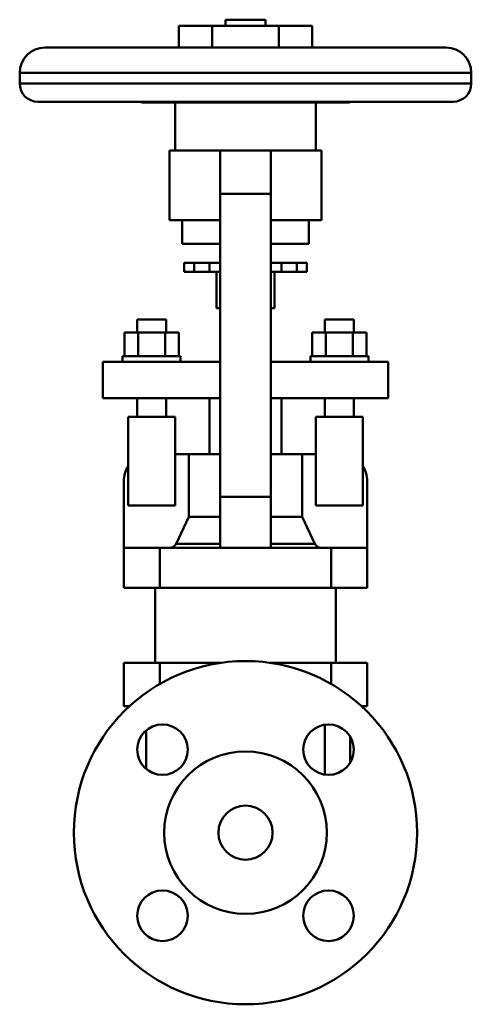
# Model space of a CAD drawing. Header units: millimetres. Extents: x -62 to 62, y -48 to 225.
import ezdxf

# ---------------------------------------------------------------- set-up
doc = ezdxf.new("R2010")
doc.units = ezdxf.units.MM
doc.layers.add('AM_0', color=7, linetype='Continuous', lineweight=30)

msp = doc.modelspace()

# ---------------------------------------------------------------- linework, layer by layer
at = {"layer": 'AM_0', "color": 7, "linetype": 'Continuous', "lineweight": 50}
for p, q in [((-5.5, 225), (-5.5, 223.3)), ((-5.5, 225), (5.5, 225)), ((5.5, 223.3), (5.5, 225)), ((-18.48, 223.3), (-18.48, 217.3)), ((-18.48, 223.3), (18.48, 223.3)), ((-9.24, 223.3), (-9.24, 217.3)), ((9.24, 223.3), (9.24, 217.3)), ((18.48, 223.3), (18.48, 217.3)), ((-55.5, 217.3), (55.5, 217.3)), ((-62.5, 210.3), (-62.5, 207.3)), ((-62.5, 210.3), (62.5, 210.3)), ((62.5, 207.3), (62.5, 210.3)), ((-62.5, 207.3), (62.5, 207.3)), ((-57.5, 202.3), (57.5, 202.3)), ((-28.6, 202.1), (28.6, 202.1)), ((-19.5, 202.1), (-19.5, 188.8)), ((19.5, 188.8), (19.5, 202.1)), ((-21, 188.8), (-21, 169.5)), ((-21, 188.8), (21, 188.8)), ((-7, 78.8), (-7, 188.8)), ((7, 78.8), (7, 188.8)), ((21, 169.5), (21, 188.8)), ((-7, 176.8), (7, 176.8)), ((-21, 169.5), (-7, 169.5)), ((-17.5, 169.5), (-17.5, 163)), ((7, 169.5), (21, 169.5)), ((17.5, 163), (17.5, 169.5)), ((-17.5, 163), (-7.01, 163)), ((7.01, 163), (17.5, 163)), ((-17, 157.7), (-17, 155.2)), ((-17, 157.7), (-7, 157.7)), ((-14.17, 157.7), (-14.17, 155.2)), ((-10, 157.7), (-10, 155.2)), ((7, 157.7), (17, 157.7)), ((10, 157.7), (10, 155.2)), ((14.17, 157.7), (14.17, 155.2)), ((17, 155.2), (17, 157.7)), ((-17, 155.2), (-7, 155.2)), ((-8, 155.2), (-8, 145.2)), ((7, 155.2), (17, 155.2)), ((8, 145.2), (8, 155.2)), ((-8, 145.2), (-7, 145.2)), ((7, 145.2), (8, 145.2)), ((-30, 142.05), (-30, 138.4)), ((-22, 142.05), (-30, 142.05)), ((-22, 138.4), (-22, 142.05)), ((22, 142.05), (22, 138.4)), ((22, 142.05), (30, 142.05)), ((30, 138.4), (30, 142.05)), ((-33.51, 131.9), (-33.51, 138.4)), ((-18.49, 138.4), (-33.51, 138.4)), ((-29.75, 131.9), (-29.75, 138.4)), ((-22.25, 131.9), (-22.25, 138.4)), ((-18.49, 131.9), (-18.49, 138.4)), ((18.49, 131.9), (18.49, 138.4)), ((33.51, 138.4), (18.49, 138.4)), ((22.25, 131.9), (22.25, 138.4)), ((29.75, 131.9), (29.75, 138.4)), ((33.51, 131.9), (33.51, 138.4)), ((-34, 131.9), (-34, 130.3)), ((-18, 131.9), (-34, 131.9)), ((-18, 130.3), (-18, 131.9)), ((18, 131.9), (18, 130.3)), ((34, 131.9), (18, 131.9)), ((34, 130.3), (34, 131.9)), ((-39.5, 120.3), (-39.5, 130.3)), ((-7, 130.3), (-39.5, 130.3)), ((39.5, 130.3), (7, 130.3)), ((39.5, 120.3), (39.5, 130.3)), ((-39.5, 120.3), (-7, 120.3)), ((-30, 120.3), (-30, 115.05)), ((-22, 115.05), (-22, 120.3)), ((-10, 120.3), (-10, 104.8)), ((7, 120.3), (39.5, 120.3)), ((10, 104.8), (10, 120.3)), ((22, 120.3), (22, 115.05)), ((30, 115.05), (30, 120.3)), ((-32.5, 90.55), (-32.5, 115.05)), ((-32.5, 115.05), (-19.5, 115.05)), ((-19.5, 90.55), (-19.5, 115.05)), ((19.5, 90.55), (19.5, 115.05)), ((19.5, 115.05), (32.5, 115.05)), ((32.5, 90.55), (32.5, 115.05)), ((-19.5, 104.8), (-7.01, 104.8)), ((-15.72, 104.8), (-15.72, 87.38)), ((7.01, 104.8), (19.5, 104.8)), ((15.72, 87.38), (15.72, 104.8)), ((-33.7, 97.3), (-33.7, 78.8)), ((33.7, 78.8), (33.7, 97.3)), ((-7, 92.98), (7, 92.98)), ((-32.5, 90.55), (-19.5, 90.55)), ((19.5, 90.55), (32.5, 90.55)), ((-15.72, 87.38), (-19.23, 79.95)), ((-15.72, 87.38), (-7.01, 87.38)), ((7.01, 87.38), (15.72, 87.38)), ((19.23, 79.95), (15.72, 87.38)), ((-19.23, 79.95), (-7.01, 79.95)), ((7.01, 79.95), (19.23, 79.95)), ((-33.7, 78.8), (33.7, 78.8)), ((-33.69, 78.8), (-33.69, 67.8)), ((-23.69, 78.8), (-23.69, 67.8)), ((23.69, 78.8), (23.69, 67.8)), ((33.69, 78.8), (33.69, 67.8)), ((33.69, 67.8), (-33.69, 67.8)), ((-25, 67.8), (-25, 47)), ((25, 47), (25, 67.8)), ((-33.69, 47), (-6.87, 47)), ((-33.69, 47), (-33.69, 35)), ((-23.69, 47), (-23.69, 41.17)), ((6.87, 47), (33.69, 47)), ((23.69, 47), (23.69, 41.17)), ((33.69, 47), (33.69, 35)), ((-32.12, 35), (-33.69, 35)), ((33.69, 35), (32.12, 35)), ((-27.5, 28.33), (-27.5, 17.64)), ((22, 16.05), (22, 29.91)), ((29, 26.55), (29, 19.41))]:
    msp.add_line(p, q, dxfattribs=at)
for points in [[(-23.42, 202.3), (-23.99, 202.23), (-25.11, 202.19), (-26.24, 202.23), (-26.81, 202.3)], [(26.81, 202.3), (26.24, 202.23), (25.11, 202.19), (23.99, 202.23), (23.42, 202.3)], [(-19.23, 79.95), (-19.26, 79.9), (-19.32, 79.79), (-19.39, 79.68), (-19.43, 79.62), (-19.47, 79.57), (-19.55, 79.47), (-19.63, 79.39), (-19.72, 79.3), (-19.82, 79.22), (-19.93, 79.15), (-19.98, 79.11), (-20.04, 79.08), (-20.15, 79.02), (-20.26, 78.96), (-20.37, 78.92), (-20.49, 78.88), (-20.62, 78.85), (-20.68, 78.84), (-20.75, 78.82), (-20.88, 78.81), (-21, 78.8), (-21.06, 78.8)], [(21.06, 78.8), (21, 78.8), (20.88, 78.81), (20.75, 78.82), (20.68, 78.84), (20.62, 78.85), (20.49, 78.88), (20.37, 78.92), (20.26, 78.96), (20.15, 79.02), (20.04, 79.08), (19.98, 79.11), (19.93, 79.15), (19.82, 79.22), (19.72, 79.3), (19.63, 79.39), (19.55, 79.47), (19.47, 79.57), (19.43, 79.62), (19.39, 79.68), (19.32, 79.79), (19.26, 79.9), (19.23, 79.95)]]:
    msp.add_lwpolyline(points, dxfattribs=at)
for centre, radius in [((0, 0), 47.5), ((-22.98, 22.98), 7), ((22.98, 22.98), 7), ((0, 0), 22.5), ((0, 0), 7.5), ((-22.98, -22.98), 7), ((22.98, -22.98), 7)]:
    msp.add_circle(centre, radius, dxfattribs=at)
for centre, radius, start, end in [((-55.5, 210.3), 7, 90, 180), ((55.5, 210.3), 7, 0, 90), ((-57.5, 207.3), 5, 180, 270), ((57.5, 207.3), 5, 270, 0), ((-28.6, 203.1), 1, 233.1301, 270), ((28.6, 203.1), 1, 270, 306.8699), ((-26.2, 97.3), 7.5, 147.1401, 180), ((26.2, 97.3), 7.5, 0, 32.8599)]:
    msp.add_arc(centre, radius, start, end, dxfattribs=at)

doc.saveas('drawing.dxf')
